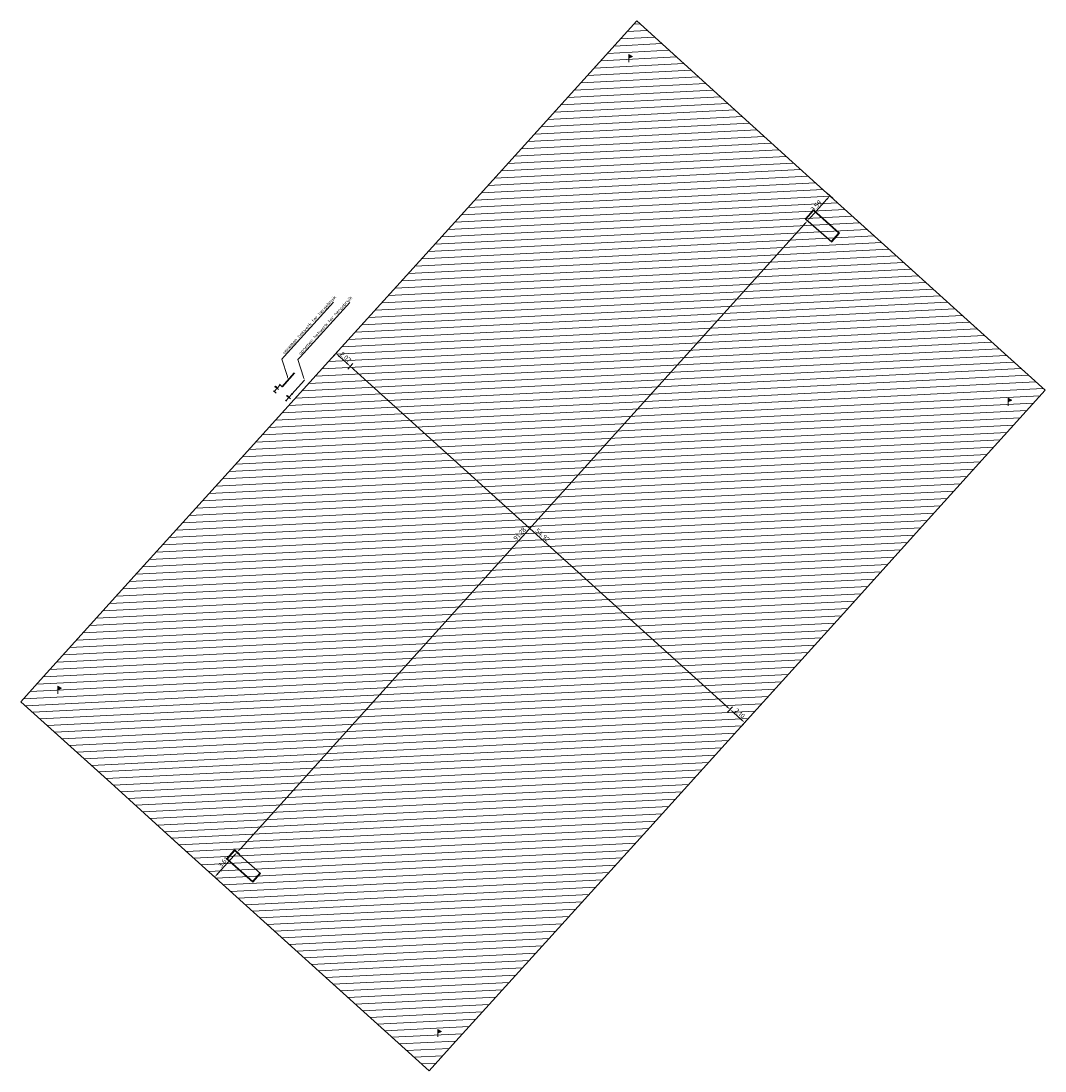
# Model space of a CAD drawing. Header units: metres. Extents: x 102885 to 117710, y 477477 to 480770.
# Tile 1 of 7: x 102885 to 102995, y 477477 to 477589. Entities that reach past the tile are written whole.
import ezdxf
from ezdxf import colors
from ezdxf.entities.mleader import LeaderData, LeaderLine
from ezdxf.math import Vec2, Vec3

# ---------------------------------------------------------------- set-up
doc = ezdxf.new("R2010")
doc.units = ezdxf.units.M
doc.header["$LTSCALE"] = 0.5
for name, color, linetype, lineweight in [('N-ME-IE-MEUBILAIR_WEGMEUBILAIR_PAAL-S', 7, 'Continuous', 25), ('N-ME-IE-TERREINAFSCHEIDING-S', 210, 'Continuous', 25), ('N-WE-GR-VERWIJDEREN-A-200', 12, 'Continuous', 18), ('N-WE-IE-TERREINAFSCHEIDING_KUNSTMATIG_HEKWERK-G', 20, 'IE-TERREINAFSCHEIDING-KUNSTMATIG', 35), ('N-WE-IE-TERREINAFSCHEIDING_KUNSTMATIG_RASTERHEKWERK-G', 20, 'IE-TERREINAFSCHEIDING-KUNSTMATIG-OPEN', 35), ('N-WE-OG-BEBOUWING_BIJZONDERE DOELEINDEN-G', 7, 'Continuous', 25), ('X-XX-AL-T18', 10, 'Continuous', 18), ('X1-XX-AL-M', 7, 'Continuous', 18)]:
    doc.layers.add(name, color=color, linetype=linetype, lineweight=lineweight)
doc.styles.add('NLCS-ISO-M200-T18', font='NLCS-ISO.ttf', dxfattribs={"height": 0.36})
doc.styles.add('NLCS-ISO-M200-T25', font='NLCS-ISO.ttf', dxfattribs={"height": 0.5})
doc.linetypes.add('IE-TERREINAFSCHEIDING-KUNSTMATIG', pattern='A,4,[82,NLCS.shx,S=0.75,R=90,X=0,Y=0],4,-2', length=10)
doc.linetypes.add('IE-TERREINAFSCHEIDING-KUNSTMATIG-OPEN', pattern='A,7,-1.5,[67,NLCS.shx,S=0.75,R=0,X=0,Y=0],-1.5', length=10)
doc.dimstyles.new('NLCS-M200-T25-PIJL_L2_H1', dxfattribs={"dimscale": 0.2, "dimtxt": 2.5, "dimasz": 2.5, "dimexe": 2, "dimexo": 2, "dimgap": 0.7, "dimtad": 1, "dimzin": 0, "dimdsep": 46, "dimtxsty": 'NLCS-ISO-M200-T25', "dimcen": 0, "dimdle": 2, "dimclrd": 256, "dimclre": 256, "dimclrt": 256, "dimadec": 1, "dimazin": 0, "dimtfac": 1, "dimtdec": 3, "dimtofl": 0, "dimtmove": 0, "dimatfit": 3, "dimfxl": 2, "dimfxlon": 1, "dimtfillclr": 256, "dimtolj": 1, "dimtzin": 0, "dimlwd": -1, "dimlwe": -1, "dimarcsym": 0})

# ---------------------------------------------------------------- blocks, each defined once
blk = doc.blocks.new('SIE-WEG_PAAL_VLAGGENMAST-SO')
at = {"linetype": 'ByBlock', "lineweight": 18}
h = blk.add_hatch(color=0, dxfattribs=at)
h.dxf.hatch_style = 1
h.paths.add_polyline_path([(0, 2), (2, 1), (0, 0)])
at = {"color": 0, "linetype": 'ByBlock', "lineweight": 18}
blk.add_lwpolyline([(0, 2), (0, -2)], dxfattribs=at)
blk.add_lwpolyline([(0, 2), (2, 1), (0, 0)], close=True, dxfattribs=at)
blk = doc.blocks.new('*D44')
at = {"layer": 'X1-XX-AL-M', "transparency": 16777216}
for p, q in [((102920.41, 477552.11), (102920.95, 477552.7)), ((102921.05, 477552.07), (102961.06, 477515.93)), ((102961.16, 477515.29), (102961.7, 477515.89))]:
    blk.add_line(p, q, dxfattribs=at)
for points in [[(102921.11, 477552.13), (102921, 477552.01), (102920.68, 477552.4)], [(102961.12, 477515.99), (102961, 477515.86), (102961.43, 477515.59)]]:
    blk.add_solid(points, dxfattribs=at)
at = {"layer": 'X1-XX-AL-M', "transparency": 16777216, "insert": (102941.32, 477534.29), "char_height": 0.5, "attachment_point": 5, "rotation": 317.9072, "style": 'NLCS-ISO-M200-T25'}
blk.add_mtext('\\A1;54.92', dxfattribs=at)
blk = doc.blocks.new('*D45')
at = {"layer": 'X1-XX-AL-M', "transparency": 16777216}
for p, q in [((102961.16, 477515.29), (102961.7, 477515.89)), ((102961.8, 477515.26), (102962.62, 477514.52)), ((102962.72, 477513.88), (102963.26, 477514.48))]:
    blk.add_line(p, q, dxfattribs=at)
for points in [[(102961.86, 477515.32), (102961.75, 477515.19), (102961.43, 477515.59)], [(102962.68, 477514.58), (102962.57, 477514.46), (102962.99, 477514.18)]]:
    blk.add_solid(points, dxfattribs=at)
at = {"layer": 'X1-XX-AL-M', "transparency": 16777216, "insert": (102962.47, 477515.18), "char_height": 0.5, "attachment_point": 5, "rotation": 317.9072, "style": 'NLCS-ISO-M200-T25'}
blk.add_mtext('\\A1;2.10', dxfattribs=at)
blk = doc.blocks.new('*D46')
at = {"layer": 'X1-XX-AL-M', "transparency": 16777216}
for p, q in [((102918.88, 477553.49), (102919.41, 477554.09)), ((102919.52, 477553.45), (102920.31, 477552.74)), ((102920.41, 477552.11), (102920.95, 477552.7))]:
    blk.add_line(p, q, dxfattribs=at)
for points in [[(102919.57, 477553.52), (102919.46, 477553.39), (102919.15, 477553.79)], [(102920.37, 477552.8), (102920.25, 477552.68), (102920.68, 477552.4)]]:
    blk.add_solid(points, dxfattribs=at)
at = {"layer": 'X1-XX-AL-M', "transparency": 16777216, "insert": (102920.18, 477553.39), "char_height": 0.5, "attachment_point": 5, "rotation": 317.9072, "style": 'NLCS-ISO-M200-T25'}
blk.add_mtext('\\A1;2.07', dxfattribs=at)
blk = doc.blocks.new('*D47')
at = {"layer": 'X1-XX-AL-M', "transparency": 16777216}
for p, q in [((102970.03, 477567.76), (102969.45, 477568.29)), ((102908.89, 477500.66), (102969.41, 477567.65)), ((102908.84, 477500.03), (102908.26, 477500.56))]:
    blk.add_line(p, q, dxfattribs=at)
for points in [[(102969.35, 477567.71), (102969.47, 477567.6), (102969.74, 477568.02)], [(102908.83, 477500.72), (102908.95, 477500.6), (102908.56, 477500.29)]]:
    blk.add_solid(points, dxfattribs=at)
at = {"layer": 'X1-XX-AL-M', "transparency": 16777216, "insert": (102938.86, 477534.42), "char_height": 0.5, "attachment_point": 5, "rotation": 47.9072, "style": 'NLCS-ISO-M200-T25'}
blk.add_mtext('\\A1;91.28', dxfattribs=at)
blk = doc.blocks.new('*D48')
at = {"layer": 'X1-XX-AL-M', "transparency": 16777216}
for p, q in [((102970.08, 477568.39), (102971.81, 477570.32)), ((102972.45, 477570.42), (102971.85, 477570.96)), ((102970.03, 477567.76), (102969.45, 477568.29))]:
    blk.add_line(p, q, dxfattribs=at)
for points in [[(102971.75, 477570.37), (102971.88, 477570.26), (102972.15, 477570.69)], [(102970.02, 477568.45), (102970.14, 477568.34), (102969.74, 477568.02)]]:
    blk.add_solid(points, dxfattribs=at)
at = {"layer": 'X1-XX-AL-M', "transparency": 16777216, "insert": (102970.66, 477569.62), "char_height": 0.5, "attachment_point": 5, "rotation": 47.9072, "style": 'NLCS-ISO-M200-T25'}
blk.add_mtext('\\A1;3.59', dxfattribs=at)
blk = doc.blocks.new('*D49')
at = {"layer": 'X1-XX-AL-M', "transparency": 16777216}
for p, q in [((102908.85, 477500.02), (102908.26, 477500.56)), ((102906.47, 477497.98), (102908.22, 477499.92)), ((102906.43, 477497.34), (102905.84, 477497.88))]:
    blk.add_line(p, q, dxfattribs=at)
for points in [[(102908.16, 477499.97), (102908.28, 477499.86), (102908.56, 477500.29)], [(102906.41, 477498.04), (102906.53, 477497.92), (102906.13, 477497.61)]]:
    blk.add_solid(points, dxfattribs=at)
at = {"layer": 'X1-XX-AL-M', "transparency": 16777216, "insert": (102907.05, 477499.21), "char_height": 0.5, "attachment_point": 5, "rotation": 47.9072, "style": 'NLCS-ISO-M200-T25'}
blk.add_mtext('\\A1;3.61', dxfattribs=at)
blk = doc.blocks.new('SIE-WEG_DOORGANG_DRAAIPOORT')
blk.add_hatch(color=256).paths.add_polyline_path([(-0.21, 0.49), (0, 0.9), (0.21, 0.49)])
for p, q in [((-1.5, -0.25), (-1.5, 0.25)), ((-1.5, 0), (1.5, 0)), ((0, 0.9), (-0.21, 0.49)), ((0, 0.9), (0, -0.72)), ((0, 0.9), (0.21, 0.49)), ((1.5, -0.25), (1.5, 0.25))]:
    blk.add_line(p, q)
at = {"flags": 128}
blk.add_lwpolyline([(-0.21, 0.49), (0, 0.9), (0.21, 0.49)], close=True, dxfattribs=at)

msp = doc.modelspace()

# ---------------------------------------------------------------- hatches: boundary and pattern name
at = {"layer": 'N-WE-GR-VERWIJDEREN-A-200'}
h = msp.add_hatch(dxfattribs=at)
h.set_pattern_fill('AGR-VERWIJDEREN', color=256, pattern_type=2)
h.set_pattern_definition([(182.8749, (102889.309, 477517.675), (0.0376164, -0.749056), [])])
h.paths.add_polyline_path([(102995.215, 477549.826), (102983.055, 477536.365), (102973.596, 477525.9), (102962.213, 477513.319), (102952.491, 477502.56), (102941.27, 477490.192), (102931.665, 477479.628), (102929.155, 477476.813), (102919.569, 477485.477), (102912.509, 477491.848), (102907.329, 477496.528), (102902.237, 477501.153), (102895.011, 477507.708), (102885.358, 477516.425), (102887.463, 477518.767), (102897.516, 477529.881), (102908.969, 477542.538), (102918.349, 477552.903), (102929.488, 477565.206), (102939.718, 477576.523), (102951.412, 477589.441), (102961.194, 477580.595), (102968.091, 477574.343), (102973.319, 477569.63), (102978.34, 477565.09), (102985.395, 477558.695)])

# ---------------------------------------------------------------- linework, layer by layer
at = {"layer": 'N-WE-GR-VERWIJDEREN-A-200', "flags": 128}
msp.add_lwpolyline([(102995.215, 477549.826), (102983.055, 477536.365), (102973.596, 477525.9), (102962.213, 477513.319), (102952.491, 477502.56), (102941.27, 477490.192), (102931.665, 477479.628), (102929.155, 477476.813), (102919.569, 477485.477), (102912.509, 477491.848), (102907.329, 477496.528), (102902.237, 477501.153), (102895.011, 477507.708), (102885.358, 477516.425), (102887.463, 477518.767), (102897.516, 477529.881), (102908.969, 477542.538), (102918.349, 477552.903), (102929.488, 477565.206), (102939.718, 477576.523), (102951.412, 477589.441), (102961.194, 477580.595), (102968.091, 477574.343), (102973.319, 477569.63), (102978.34, 477565.09), (102985.395, 477558.695)], close=True, dxfattribs=at)
at = {"layer": 'N-WE-IE-TERREINAFSCHEIDING_KUNSTMATIG_HEKWERK-G', "flags": 128}
msp.add_lwpolyline([(102914.431, 477549.418), (102915.772, 477550.902)], dxfattribs=at)
at = {"layer": 'N-WE-IE-TERREINAFSCHEIDING_KUNSTMATIG_RASTERHEKWERK-G', "flags": 128}
for points in [[(102913.152, 477550.417), (102913.372, 477550.217), (102914.716, 477551.699)], [(102912.52, 477549.728), (102912.744, 477549.528)]]:
    msp.add_lwpolyline(points, dxfattribs=at)
at = {"layer": 'N-WE-OG-BEBOUWING_BIJZONDERE DOELEINDEN-G', "extrusion": (-0.00077885, 0.000294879, 1), "elevation": 56.307, "flags": 128}
for points in [[(102972.318, 477565.749), (102973.146, 477566.685), (102970.329, 477569.175), (102969.501, 477568.239)], [(102972.281, 477565.782), (102973.075, 477566.681), (102970.333, 477569.105), (102969.538, 477568.206)], [(102969.501, 477568.239), (102972.318, 477565.749)]]:
    msp.add_lwpolyline(points, dxfattribs=at)
at = {"layer": 'N-WE-OG-BEBOUWING_BIJZONDERE DOELEINDEN-G', "extrusion": (0.001168, -0.000639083, 0.999999), "elevation": -189.288, "flags": 128}
for points in [[(102908.174, 477500.477), (102907.346, 477499.541), (102910.161, 477497.049), (102910.99, 477497.985)], [(102908.212, 477500.444), (102907.416, 477499.545), (102910.157, 477497.12), (102910.952, 477498.018)], [(102910.99, 477497.985), (102908.174, 477500.477)]]:
    msp.add_lwpolyline(points, dxfattribs=at)

# ---------------------------------------------------------------- block references
at = {"layer": 'N-ME-IE-MEUBILAIR_WEGMEUBILAIR_PAAL-S', "xscale": 0.2, "yscale": 0.2, "zscale": 0.2}
for p in [(102950.556, 477585.44), (102991.274, 477548.574), (102889.309, 477517.675), (102930.06, 477480.863)]:
    msp.add_blockref('SIE-WEG_PAAL_VLAGGENMAST-SO', p, dxfattribs=at)
at = {"layer": 'N-ME-IE-TERREINAFSCHEIDING-S', "xscale": 0.32, "yscale": 0.32, "zscale": 0.2, "rotation": 47.45644885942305}
for p in [(102912.827, 477550.063), (102914.106, 477549.064)]:
    msp.add_blockref('SIE-WEG_DOORGANG_DRAAIPOORT', p, dxfattribs=at)

# ---------------------------------------------------------------- dimensions: what is measured, and where the dimension line sits
at = {"layer": 'X1-XX-AL-M'}
for base, p1, p2, angle, picture, middle in [((102972.149, 477570.687, -4.417), (102990.135, 477549.603), (102973.319, 477569.63, -4.402), 47.90724, '*D48', (102970.656, 477569.617, -4.417)), ((102969.743, 477568.024, -4.417), (102928.947, 477481.868), (102990.161, 477549.579), 47.90724, '*D47', (102938.86, 477534.418, -4.417)), ((102920.681, 477552.403, -4.417), (102916.719, 477551.101, -4.402), (102919.901, 477551.541, -4.402), 317.90724, '*D46', (102920.175, 477553.386, -4.417)), ((102961.432, 477515.591, -4.417), (102918.252, 477549.715, -4.417), (102959.003, 477512.903, -4.417), 317.90724, '*D44', (102941.318, 477534.287, -4.417)), ((102962.992, 477514.182, -4.417), (102959.003, 477512.903, -4.417), (102962.213, 477513.319, -4.402), 317.90724, '*D45', (102962.473, 477515.176, -4.417)), ((102908.555, 477500.289, -4.417), (102907.329, 477496.528, -4.402), (102909.726, 477499.232, -4.402), 47.90724, '*D49', (102907.055, 477499.21, -4.417))]:
    dim = msp.add_linear_dim(base=base, p1=p1, p2=p2, angle=angle, dimstyle='NLCS-M200-T25-PIJL_L2_H1', dxfattribs=at)
    dim.commit()
    dim.dimension.update_dxf_attribs({"geometry": picture, "text_midpoint": middle})

# ---------------------------------------------------------------- leaders
at = {"layer": 'X-XX-AL-T18'}
ml = msp.add_multileader_mtext('Standard', dxfattribs=at)
ml.set_content('opnemen hekwerk ter hergebruik', color=256, style='NLCS-ISO-M200-T18')
ml.set_leader_properties(color=256, linetype='ByLayer', lineweight=-1)
ml.build(insert=Vec2(0, 0))
ml.multileader.update_dxf_attribs({"text_left_attachment_type": 5, "text_right_attachment_type": 5, "dogleg_length": 0.36, "arrow_head_size": 0.36})
ctx = ml.context
ctx.base_point, ctx.char_height, ctx.arrow_head_size, ctx.landing_gap_size, ctx.plane_origin, ctx.plane_x_axis, ctx.plane_y_axis = Vec3(102913.575, 477553.438), 0.36, 0.36, 0.18, Vec3(102914.044, 477550.958), Vec3(0.6717858, 0.7407455), Vec3(-0.7407455, 0.6717858)
ctx.left_attachment, ctx.right_attachment = 5, 5
notes = []
notes.append((ctx, [(0, (1, 1, 0), (102913.334, 477553.171), (0.6717858, 0.7407455), 0.36, [(0, [(102914.044, 477550.958)], 0, [])])]))
ctx.mtext.insert, ctx.mtext.text_direction, ctx.mtext.rotation, ctx.mtext.flow_direction = Vec3(102913.35, 477553.885), Vec3(0.6717858, 0.7407455), 0.8341793, 5
ml = msp.add_multileader_mtext('Standard', dxfattribs=at)
ml.set_content('opnemen hekwerk ter hergebruik', color=256, style='NLCS-ISO-M200-T18')
ml.set_leader_properties(color=256, linetype='ByLayer', lineweight=-1)
ml.build(insert=Vec2(0, 0))
ml.multileader.update_dxf_attribs({"text_left_attachment_type": 5, "text_right_attachment_type": 5, "dogleg_length": 0.36, "arrow_head_size": 0.36})
ctx = ml.context
ctx.base_point, ctx.char_height, ctx.arrow_head_size, ctx.landing_gap_size, ctx.plane_origin, ctx.plane_x_axis, ctx.plane_y_axis = Vec3(102915.304, 477553.382), 0.36, 0.36, 0.18, Vec3(102915.772, 477550.902), Vec3(0.6717858, 0.7407455), Vec3(-0.7407455, 0.6717858)
ctx.left_attachment, ctx.right_attachment = 5, 5
notes.append((ctx, [(0, (1, 1, 0), (102915.062, 477553.115), (0.6717858, 0.7407455), 0.36, [(0, [(102915.772, 477550.902)], 0, [])])]))
ctx.mtext.insert, ctx.mtext.text_direction, ctx.mtext.rotation, ctx.mtext.flow_direction = Vec3(102915.078, 477553.829), Vec3(0.6717858, 0.7407455), 0.8341793, 5
for ctx, leaders in notes:
    for number, flags, end, landing, length, lines in leaders:
        leader = LeaderData()
        leader.index, (leader.has_last_leader_line, leader.has_dogleg_vector, leader.attachment_direction) = number, flags
        leader.last_leader_point, leader.dogleg_vector, leader.dogleg_length = Vec3(end), Vec3(landing), length
        for number, points, colour, breaks in lines:
            line = LeaderLine()
            line.index, line.vertices, line.color, line.breaks = number, Vec3.list(points), colors.encode_raw_color(colour), breaks
            leader.lines.append(line)
        ctx.leaders.append(leader)

doc.saveas('drawing.dxf')
